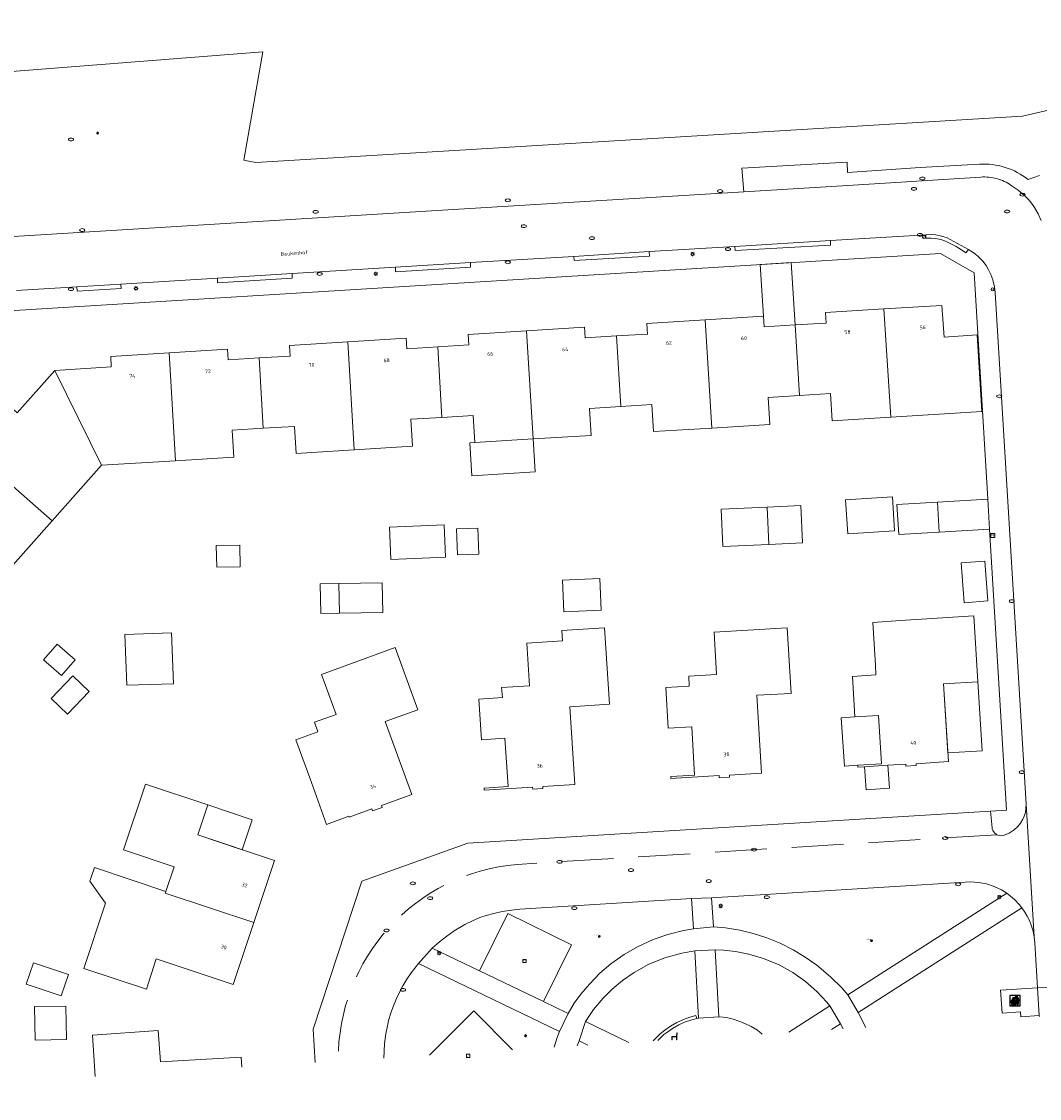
# Model space of a CAD drawing. Header units: metres. Extents: x 162098 to 162858, y 502351 to 503184.
# Tile 26 of 94: x 162493 to 162591, y 502370 to 502474. Entities that reach past the tile are written whole.
import ezdxf
from ezdxf.enums import TextEntityAlignment as Align

# ---------------------------------------------------------------- set-up
doc = ezdxf.new("R2010")
doc.units = ezdxf.units.M
doc.linetypes.add('RI-HWA-SO', pattern=[7.4, 5, -2.4])
for name, color, linetype, lineweight, true_color in [('B-PV-GR-BEPLANTING_CULTUUR_BOSPLANTSOEN-GV', 7, 'Continuous', 13, 0x99cc00), ('B-PV-GR-BEPLANTING_CULTUUR_HEESTERS-GV', 7, 'Continuous', 13, 0x99cc00), ('B-PV-GR-BOOM-S', 7, 'Continuous', 13, 0x4c9900), ('B-PV-RI-HWA_GOOT_MOLGOOT-G', 150, 'RI-HWA-SO', 18, 0x007fff)]:
    doc.layers.add(name, color=color, linetype=linetype, lineweight=lineweight, true_color=true_color)
for name, color, linetype, lineweight in [('B-PV-IE-AFVAL APART PLAATS-S', 7, 'Continuous', 25), ('B-PV-IE-MEUBILAIR-S', 252, 'Continuous', 13), ('B-PV-IE-MEUBILAIR_WEGMEUBILAIR-S', 252, 'Continuous', 13), ('B-PV-IE-TERREINAFSCHEIDING_KUNSTMATIG_MUUR-GV', 252, 'Continuous', 13), ('B-PV-OG-BEBOUWING-GV', 7, 'Continuous', 18), ('B-PV-OG-BEBOUWING-T18', 7, 'Continuous', 18), ('B-PV-OG-BEBOUWING_LUIFEL-GV', 7, 'Continuous', 18), ('B-PV-OG-BEBOUWING_OVERBOUWING-GV', 7, 'Continuous', 18), ('B-PV-OG-TERREIN_BEGROEID-GV', 7, 'Continuous', 13), ('B-PV-OG-TERREIN_ERF-GV', 252, 'Continuous', 13), ('B-PV-OG-TOPOGRAFIE-T18', 7, 'Continuous', 18), ('B-PV-VH-GESLOTENVERHARDING_ASFALT-GV', 252, 'Continuous', 13), ('B-PV-VH-GESLOTENVERHARDING_KUNSTSTOF-GV', 252, 'Continuous', 13), ('B-PV-VH-OPENVERHARDING_BETONSTRAATSTEEN-GV', 252, 'Continuous', 13), ('B-PV-VH-OPENVERHARDING_TEGEL-GV', 252, 'Continuous', 13)]:
    doc.layers.add(name, color=color, linetype=linetype, lineweight=lineweight)
doc.styles.add('NLCS-ISO', font='NLCS-ISO.ttf')
doc.styles.add('NLCS-ISO-M200-T18', font='NLCS-ISO.ttf', dxfattribs={"height": 1.8})

# ---------------------------------------------------------------- blocks, each defined once
blk = doc.blocks.new('SIE-AFVAL APART PLAATS-SO')
h = blk.add_hatch(color=256)
h.dxf.hatch_style = 1
h.paths.add_polyline_path([(-0.09, 0.07), (-1.76, 0.07, 0.819081), (-1.79, -0.09), (-1.4, -2.19, 0.36153), (-1.37, -2.21), (-0.47, -2.21, 0.36153), (-0.44, -2.19), (-0.05, -0.09, 0.819081)])
h.paths.add_polyline_path([(-0.16, -0.1), (-0.2, -0.33), (-0.49, -0.33), (-0.47, -0.1)], flags=16)
h.paths.add_polyline_path([(-0.55, -0.1), (-0.58, -0.33), (-0.87, -0.33), (-0.87, -0.1)], flags=16)
h.paths.add_polyline_path([(-0.22, -0.42), (-0.27, -0.73), (-0.53, -0.73), (-0.5, -0.42)], flags=16)
h.paths.add_polyline_path([(-0.58, -0.42), (-0.61, -0.73), (-0.87, -0.73), (-0.87, -0.42)], flags=16)
h.paths.add_polyline_path([(-0.95, -0.1), (-0.95, -0.33), (-1.27, -0.33), (-1.29, -0.1)], flags=16)
h.paths.add_polyline_path([(-0.95, -0.42), (-0.95, -0.73), (-1.23, -0.73), (-1.26, -0.42)], flags=16)
h.paths.add_polyline_path([(-0.29, -0.83), (-0.34, -1.09), (-0.56, -1.09), (-0.54, -0.83)], flags=16)
h.paths.add_polyline_path([(-0.62, -0.83), (-0.65, -1.09), (-0.87, -1.09), (-0.87, -0.83)], flags=16)
h.paths.add_polyline_path([(-0.95, -0.83), (-0.95, -1.09), (-1.2, -1.09), (-1.22, -0.83)], flags=16)
h.paths.add_polyline_path([(-1.35, -0.33), (-1.64, -0.33), (-1.69, -0.1), (-1.37, -0.1)], flags=16)
h.paths.add_polyline_path([(-1.34, -0.42), (-1.31, -0.73), (-1.57, -0.73), (-1.63, -0.42)], flags=16)
h.paths.add_polyline_path([(-0.36, -1.18), (-0.41, -1.44), (-0.6, -1.44), (-0.57, -1.18)], flags=16)
h.paths.add_polyline_path([(-0.65, -1.18), (-0.68, -1.44), (-0.87, -1.44), (-0.87, -1.18)], flags=16)
h.paths.add_polyline_path([(-1.3, -0.83), (-1.28, -1.09), (-1.5, -1.09), (-1.55, -0.83)], flags=16)
h.paths.add_polyline_path([(-0.95, -1.18), (-0.95, -1.44), (-1.17, -1.44), (-1.19, -1.18)], flags=16)
h.paths.add_polyline_path([(-0.42, -1.53), (-0.47, -1.79), (-0.63, -1.79), (-0.6, -1.53)], flags=16)
h.paths.add_polyline_path([(-1.27, -1.18), (-1.25, -1.44), (-1.44, -1.44), (-1.49, -1.18)], flags=16)
h.paths.add_polyline_path([(-0.69, -1.53), (-0.71, -1.79), (-0.87, -1.79), (-0.87, -1.53)], flags=16)
h.paths.add_polyline_path([(-0.95, -1.53), (-0.95, -1.79), (-1.13, -1.79), (-1.16, -1.53)], flags=16)
h.paths.add_polyline_path([(-1.24, -1.53), (-1.22, -1.79), (-1.37, -1.79), (-1.42, -1.53)], flags=16)
h.paths.add_polyline_path([(-0.49, -1.89), (-0.53, -2.13), (-0.66, -2.13), (-0.64, -1.89)], flags=16)
h.paths.add_polyline_path([(-0.72, -1.89), (-0.74, -2.13), (-0.87, -2.13), (-0.87, -1.89)], flags=16)
h.paths.add_polyline_path([(-0.95, -1.89), (-0.95, -2.13), (-1.1, -2.13), (-1.12, -1.89)], flags=16)
h.paths.add_polyline_path([(-1.21, -1.89), (-1.18, -2.13), (-1.31, -2.13), (-1.35, -1.89)], flags=16)
h.paths.add_polyline_path([(-0.19, 0.78, -0.01173), (-0.3, 0.78, -0.148797), (-0.42, 1.03, -0.136076), (-0.69, 0.87), (-0.78, 0.85, -0.038293), (-1.14, 0.96), (-1.19, 0.81, -0.243822), (-1.56, 0.45, 0.344326), (-1, 0.22, -0.139345), (-0.6, 0.22, 0.618436), (-0.56, 0.27, -0.441494), (-0.47, 0.44, 0.309048)])
h.paths.add_polyline_path([(-0.49, 0.51, 0.351556), (-0.64, 0.31, 0.121061), (-1.02, 0.29, -0.288745), (-1.45, 0.42, 0.203599), (-1.12, 0.79), (-1.09, 0.87, 0.083075), (-0.28, 0.71, -0.242261)], flags=16)
h.paths.add_polyline_path([(-0.4, 0.79, -0.023345), (-0.63, 0.82, 0.07081), (-0.46, 0.9, 0.059965)], flags=16)
h.paths.add_polyline_path([(1.12, 1.48), (-1.07, 1.48, 0.860559), (-1.08, 1.42), (0.29, 1, -0.146703), (0.53, 0.28, 0.421968), (0.56, 0.25), (1.6, 0.31, 0.450293), (1.63, 0.34, 0.122241)])
h.paths.add_polyline_path([(0.26, 1.93, 1), (1.07, 1.93, 1)])
h.paths.add_polyline_path([(1.65, 0.15, 0.429303), (1.62, 0.18), (0.55, 0.23, 0.38429), (0.51, 0.2), (0.16, -2.16, 0.83726), (0.22, -2.18), (0.99, -0.78, -0.688204), (1.05, -0.78), (1.36, -2.14, 0.84934), (1.42, -2.14)])
for p, q in [((-0.09, 0.07), (-1.76, 0.07)), ((-1.4, -2.19), (-1.79, -0.09)), ((-1.37, -0.1), (-1.69, -0.1)), ((-1.64, -0.33), (-1.69, -0.1)), ((-1.64, -0.33), (-1.35, -0.33)), ((-1.63, -0.42), (-1.34, -0.42)), ((-1.57, -0.73), (-1.63, -0.42)), ((-1.57, -0.73), (-1.31, -0.73)), ((-1.55, -0.83), (-1.3, -0.83)), ((-1.5, -1.09), (-1.55, -0.83)), ((-1.5, -1.09), (-1.28, -1.09)), ((-1.49, -1.18), (-1.27, -1.18)), ((-1.44, -1.44), (-1.49, -1.18)), ((-1.44, -1.44), (-1.25, -1.44)), ((-1.42, -1.53), (-1.24, -1.53)), ((-1.37, -1.79), (-1.42, -1.53)), ((-1.37, -1.79), (-1.22, -1.79)), ((-1.37, -2.21), (-0.47, -2.21)), ((-1.31, -2.13), (-1.35, -1.89)), ((-1.35, -1.89), (-1.21, -1.89)), ((-1.31, -2.13), (-1.18, -2.13)), ((-0.95, -0.1), (-1.29, -0.1)), ((-1.27, -0.33), (-0.95, -0.33)), ((-1.26, -0.42), (-0.95, -0.42)), ((-1.23, -0.73), (-0.95, -0.73)), ((-1.22, -0.83), (-0.95, -0.83)), ((-1.2, -1.09), (-0.95, -1.09)), ((-1.19, -1.18), (-0.95, -1.18)), ((-1.17, -1.44), (-0.95, -1.44)), ((-1.16, -1.53), (-0.95, -1.53)), ((-1.13, -1.79), (-0.95, -1.79)), ((-1.12, -1.89), (-0.95, -1.89)), ((-1.1, -2.13), (-0.95, -2.13)), ((-0.95, -0.1), (-0.95, -0.33)), ((-0.95, -0.42), (-0.95, -0.73)), ((-0.95, -0.83), (-0.95, -1.09)), ((-0.95, -1.18), (-0.95, -1.44)), ((-0.95, -1.53), (-0.95, -1.79)), ((-0.95, -1.89), (-0.95, -2.13)), ((-0.87, -0.1), (-0.87, -0.33)), ((-0.55, -0.1), (-0.87, -0.1)), ((-0.87, -0.33), (-0.58, -0.33)), ((-0.87, -0.42), (-0.87, -0.73)), ((-0.87, -0.42), (-0.58, -0.42)), ((-0.87, -0.73), (-0.61, -0.73)), ((-0.87, -0.83), (-0.62, -0.83)), ((-0.87, -0.83), (-0.87, -1.09)), ((-0.87, -1.09), (-0.65, -1.09)), ((-0.87, -1.18), (-0.65, -1.18)), ((-0.87, -1.18), (-0.87, -1.44)), ((-0.87, -1.44), (-0.68, -1.44)), ((-0.87, -1.53), (-0.69, -1.53)), ((-0.87, -1.53), (-0.87, -1.79)), ((-0.87, -1.79), (-0.71, -1.79)), ((-0.87, -1.89), (-0.87, -2.13)), ((-0.87, -1.89), (-0.72, -1.89)), ((-0.87, -2.13), (-0.74, -2.13)), ((-0.66, -2.13), (-0.53, -2.13)), ((-0.64, -1.89), (-0.49, -1.89)), ((-0.63, -1.79), (-0.47, -1.79)), ((-0.6, -1.44), (-0.41, -1.44)), ((-0.6, -1.53), (-0.42, -1.53)), ((-0.57, -1.18), (-0.36, -1.18)), ((-0.56, -1.09), (-0.34, -1.09)), ((-0.54, -0.83), (-0.29, -0.83)), ((-0.53, -0.73), (-0.27, -0.73)), ((-0.53, -2.13), (-0.49, -1.89)), ((-0.5, -0.42), (-0.22, -0.42)), ((-0.49, -0.33), (-0.2, -0.33)), ((-0.16, -0.1), (-0.47, -0.1)), ((-0.47, -1.79), (-0.42, -1.53)), ((-0.44, -2.19), (-0.05, -0.09)), ((-0.41, -1.44), (-0.36, -1.18)), ((-0.34, -1.09), (-0.29, -0.83)), ((-0.27, -0.73), (-0.22, -0.42)), ((-0.2, -0.33), (-0.16, -0.1))]:
    blk.add_line(p, q)
blk.add_lwpolyline([(-2.5, -2.51), (2.5, -2.51), (2.5, 2.49), (-2.5, 2.49)], close=True)
for points in [[(-0.78, 0.85, -0.038293), (-1.14, 0.96), (-1.19, 0.81, -0.243822), (-1.56, 0.45, 0.344326), (-1, 0.22, -0.139345), (-0.6, 0.22, 0.618436), (-0.56, 0.27, -0.441494), (-0.47, 0.44, 0.309048), (-0.19, 0.78, -0.01173), (-0.3, 0.78, -0.01173)], [(-0.78, 0.85), (-0.69, 0.87, 0.136076), (-0.42, 1.03, 0.156405), (-0.29, 0.77)], [(-0.78, 0.85), (-0.69, 0.87, 0.136076), (-0.42, 1.03, 0.148797), (-0.3, 0.78, 0.148797)], [(-0.63, 0.82, 0.07081), (-0.46, 0.9, 0.059965), (-0.4, 0.79, 0.059965)], [(-0.4, 0.79, -0.023345), (-0.63, 0.82)]]:
    blk.add_lwpolyline(points, format="xyb")
for points in [[(-1.09, 0.87), (-1.12, 0.79, -0.203599), (-1.45, 0.42, 0.288745), (-1.02, 0.29, -0.121061), (-0.64, 0.31, -0.351556), (-0.49, 0.51, 0.242261), (-0.28, 0.71, -0.083075)], [(-1.07, 1.48), (1.12, 1.48, -0.122241), (1.63, 0.34, -0.450293), (1.6, 0.31), (0.56, 0.25, -0.421968), (0.53, 0.28, 0.146703), (0.29, 1), (-1.08, 1.42, -0.860559)], [(0.55, 0.23), (1.62, 0.18, -0.429303), (1.65, 0.15), (1.42, -2.14, -0.84934), (1.36, -2.14), (1.05, -0.78, 0.688204), (0.99, -0.78), (0.22, -2.18, -0.83726), (0.16, -2.16), (0.51, 0.2, -0.38429)]]:
    blk.add_lwpolyline(points, format="xyb", close=True)
for points in [[(-1.35, -0.33), (-1.37, -0.1)], [(-1.31, -0.73), (-1.34, -0.42)], [(-1.28, -1.09), (-1.3, -0.83)], [(-1.27, -0.33), (-1.29, -0.1)], [(-1.25, -1.44), (-1.27, -1.18)], [(-1.23, -0.73), (-1.26, -0.42)], [(-1.22, -1.79), (-1.24, -1.53)], [(-1.2, -1.09), (-1.22, -0.83)], [(-1.18, -2.13), (-1.21, -1.89)], [(-1.17, -1.44), (-1.19, -1.18)], [(-1.18, -2.22), (-1.18, -2.21)], [(-1.13, -1.79), (-1.16, -1.53)], [(-1.1, -2.13), (-1.12, -1.89)], [(-0.74, -2.13), (-0.72, -1.89)], [(-0.71, -1.79), (-0.69, -1.53)], [(-0.68, -1.44), (-0.65, -1.18)], [(-0.66, -2.13), (-0.64, -1.89)], [(-0.65, -1.09), (-0.62, -0.83)], [(-0.63, -1.79), (-0.6, -1.53)], [(-0.61, -0.73), (-0.58, -0.42)], [(-0.6, -1.44), (-0.57, -1.18)], [(-0.58, -0.33), (-0.55, -0.1)], [(-0.56, -1.09), (-0.54, -0.83)], [(-0.53, -0.73), (-0.5, -0.42)], [(-0.49, -0.33), (-0.47, -0.1)]]:
    blk.add_lwpolyline(points)
blk.add_circle((0.66, 1.93), 0.401)
for centre, radius, start, end in [((-1.76, -0.01), 0.0869, 90, 247.281), ((-0.09, -0.01), 0.0869, 292.719, 90), ((-1.37, -2.18), 0.0318, 190.4943, 270), ((-0.47, -2.18), 0.0318, 270, 349.5057)]:
    blk.add_arc(centre, radius, start, end)
blk = doc.blocks.new('SIE-MEUBILAIR_KAST_TELECOM-SO')
for points in [[(-1, 1), (1, 1), (1, 0.84), (-1, 0.84)], [(-1, 0.76), (1, 0.76), (1, -1), (-1, -1)]]:
    blk.add_lwpolyline(points, close=True)
at = {"style": 'NLCS-ISO'}
blk.add_text('tele', height=0.75, dxfattribs=at).set_placement((0, 0), align=Align.MIDDLE_CENTER)
blk = doc.blocks.new('SIE-MEUBILAIR_PAAL_AFSLUITPAAL-SO')
blk.add_circle((0, 0), 0.75)
at = {"style": 'NLCS-ISO'}
blk.add_text('af', height=0.75, dxfattribs=at).set_placement((0, 0.05), align=Align.MIDDLE_CENTER)
blk = doc.blocks.new('SIE-MEUBILAIR_PAAL_LICHTMAST-SO')
for points in [[(-0.62, 0), (-1, 0)], [(-0.71, 0.71), (-0.44, 0.44)], [(0, 1), (0, 0.62)], [(0.44, 0.44), (0.71, 0.71)], [(1, 0), (0.62, 0)], [(-0.71, -0.71), (-0.44, -0.44)], [(0, -0.62), (0, -1)], [(0.44, -0.44), (0.71, -0.71)]]:
    blk.add_lwpolyline(points)
blk.add_circle((0, 0), 0.5)
blk = doc.blocks.new('SIE-MEUBILAIR_PUT_KOLK-SO')
blk.add_ellipse((0, 0), major_axis=(1.25, 0), ratio=0.54)
blk = doc.blocks.new('SIE-MEUBILAIR_PUT_RIOOLPUT-SO')
blk.add_ellipse((0, 0), major_axis=(1.25, 0), ratio=0.54)
blk = doc.blocks.new('SIE-MEUBILAIR_PUT_BRANDKRAAN-SO')
blk.add_ellipse((0, 0), major_axis=(1.25, 0), ratio=0.54)
blk = doc.blocks.new('SIE-WEG_SPEELTOESTEL-SO')
at = {"flags": 128}
blk.add_lwpolyline([(-0.75, -0.75), (0.75, -0.75), (0.75, 0.75), (-0.75, 0.75)], close=True, dxfattribs=at)
at = {"style": 'NLCS-ISO'}
blk.add_text('SPT', height=0.45, dxfattribs=at).set_placement((0, 0), align=Align.MIDDLE_CENTER)
blk = doc.blocks.new('SIE-WEG_ZITBANK-SO')
at = {"color": 0, "linetype": 'ByBlock', "lineweight": 18}
blk.add_lwpolyline([(-0.91, -1.63), (-0.91, -0.2), (1.09, -0.2), (1.09, -1.63), (1.29, -1.63), (1.29, -0.21), (1.54, 1.78), (1.33, 1.78), (1.11, 0), (-1.11, 0), (-1.11, -1.63)], close=True, dxfattribs=at)
blk = doc.blocks.new('SGR-BOOM_GBKN-SO')
for centre, start, end in [((-0.25, -0.1), 67.1244, 157.1244), ((-0.1, 0.25), 157.1244, 247.1244), ((-0.1, 0.25), 337.1244, 157.1244), ((0.25, 0.1), 247.1244, 337.1244), ((-0.25, -0.1), 157.1244, 337.1244), ((0.1, -0.25), 157.1244, 337.1244), ((0.1, -0.25), 337.1244, 67.1244)]:
    blk.add_arc(centre, 0.188, start, end)
at = {"extrusion": (0, 0, -1)}
blk.add_arc((-0.25, 0.1), 0.188, 22.8756, 202.8756, dxfattribs=at)
at = {"style": 'NLCS-ISO'}
blk.add_attdef('SOORT', text='', height=0.35, dxfattribs=at).set_placement((0, 0.75), align=Align.MIDDLE_RIGHT)

msp = doc.modelspace()

# ---------------------------------------------------------------- linework, layer by layer
at = {"layer": 'B-PV-GR-BEPLANTING_CULTUUR_BOSPLANTSOEN-GV'}
msp.add_lwpolyline([(162470.856, 502467.387), (162515.955, 502470.936), (162514.101, 502460.485), (162515.276, 502460.284), (162589.1, 502464.739), (162624.008, 502472.847), (162643.464, 502477.745)], dxfattribs=at)
at = {"layer": 'B-PV-GR-BEPLANTING_CULTUUR_HEESTERS-GV'}
for points in [[(162566.585, 502376.501), (162570.553, 502379.043), (162570.264, 502379.399), (162569.297, 502380.434), (162568.207, 502381.396), (162566.985, 502382.252), (162565.662, 502382.991), (162564.15, 502383.614), (162562.75, 502384.037), (162561.449, 502384.29), (162560.293, 502384.407), (162559.503, 502384.434)], [(162559.503, 502384.434), (162559.859, 502377.998), (162560.259, 502377.959), (162560.706, 502377.882), (162561.24, 502377.762), (162561.778, 502377.591), (162562.367, 502377.355), (162562.959, 502377.065), (162563.563, 502376.694), (162564.026, 502376.339)], [(162553.536, 502375.672), (162553.816, 502375.981), (162554.2, 502376.344), (162554.647, 502376.71), (162555.19, 502377.088), (162555.82, 502377.451), (162556.462, 502377.749), (162557.066, 502377.967), (162557.651, 502378.126), (162557.733, 502377.833), (162557.904, 502377.864), (162557.537, 502384.342), (162556.286, 502384.132), (162554.641, 502383.678), (162553.107, 502383.065), (162551.684, 502382.263), (162550.584, 502381.502), (162549.572, 502380.646), (162548.716, 502379.801), (162547.777, 502378.702), (162547.026, 502377.55), (162551.191, 502375.523)], [(162571.565, 502377.31), (162570.697, 502376.763)], [(162571.826, 502376.834), (162571.565, 502377.31)], [(162547.223, 502375.271), (162546.396, 502375.667), (162546.204, 502375.206)]]:
    msp.add_lwpolyline(points, dxfattribs=at)
at = {"layer": 'B-PV-IE-TERREINAFSCHEIDING_KUNSTMATIG_MUUR-GV'}
for points in [[(162557.733, 502377.833), (162557.651, 502378.126), (162557.066, 502377.967), (162556.462, 502377.749), (162555.82, 502377.451), (162555.19, 502377.088), (162554.647, 502376.71), (162554.2, 502376.344), (162553.816, 502375.981), (162553.536, 502375.672)], [(162555.388, 502376.87), (162555.985, 502377.208)], [(162555.985, 502377.208), (162556.546, 502377.466), (162557.253, 502377.713), (162557.733, 502377.833)], [(162553.971, 502375.7), (162554.571, 502376.278), (162554.937, 502376.562)], [(162554.937, 502376.562), (162555.388, 502376.87)]]:
    msp.add_lwpolyline(points, dxfattribs=at)
at = {"layer": 'B-PV-OG-BEBOUWING-GV'}
for points in [[(162576.423, 502435.752), (162575.731, 502446.172), (162570.121, 502445.832), (162570.182, 502444.814), (162567.19, 502444.632), (162567.61, 502437.828), (162570.606, 502438.011), (162570.765, 502435.407)], [(162576.423, 502435.752), (162585.176, 502436.286), (162584.717, 502443.663), (162581.546, 502443.467), (162581.334, 502446.511), (162575.731, 502446.172)], [(162558.53, 502445.122), (162552.92, 502444.776), (162552.983, 502443.757), (162549.988, 502443.572), (162550.403, 502436.78), (162553.397, 502436.962), (162553.557, 502434.357), (162559.167, 502434.699)], [(162567.61, 502437.828), (162567.19, 502444.632), (162564.212, 502444.451), (162564.149, 502445.469), (162558.53, 502445.122), (162559.167, 502434.699), (162564.776, 502435.041), (162564.617, 502437.647)], [(162541.322, 502444.062), (162535.712, 502443.717), (162535.776, 502442.7), (162532.78, 502442.512), (162533.194, 502435.73), (162536.19, 502435.913), (162536.348, 502433.308), (162541.959, 502433.65)], [(162550.403, 502436.78), (162549.988, 502443.572), (162546.996, 502443.387), (162546.932, 502444.406), (162541.322, 502444.062), (162541.959, 502433.65), (162547.568, 502433.992), (162547.409, 502436.597)], [(162524.75, 502432.6), (162524.12, 502442.998), (162518.51, 502442.653), (162518.573, 502441.636), (162515.578, 502441.451), (162515.988, 502434.681), (162518.981, 502434.864), (162519.141, 502432.257)], [(162533.194, 502435.73), (162532.78, 502442.512), (162529.799, 502442.326), (162529.736, 502443.343), (162524.12, 502442.998), (162524.75, 502432.6), (162530.359, 502432.943), (162530.201, 502435.548)], [(162506.928, 502441.94), (162501.318, 502441.594), (162501.345, 502440.581), (162495.905, 502440.233), (162500.394, 502431.114), (162507.543, 502431.55)], [(162515.578, 502441.451), (162512.592, 502441.267), (162512.529, 502442.286), (162506.928, 502441.94), (162507.543, 502431.55), (162513.152, 502431.892), (162512.992, 502434.498), (162515.988, 502434.681)], [(162495.905, 502440.233), (162492.293, 502436.156), (162491.538, 502436.826), (162487.815, 502432.621), (162495.647, 502425.755), (162500.394, 502431.114)], [(162487.815, 502432.621), (162484.089, 502428.413), (162484.852, 502427.735), (162482.866, 502425.489), (162487.941, 502420.991), (162489.929, 502423.235), (162491.883, 502421.505), (162495.647, 502425.755)], [(162576.781, 502424.793), (162576.576, 502428.07), (162572.063, 502427.789), (162572.267, 502424.512)], [(162567.753, 502427.24), (162564.504, 502427.092), (162564.668, 502423.498), (162567.917, 502423.646)], [(162585.75, 502427.853), (162580.897, 502427.559), (162581.072, 502424.678), (162585.925, 502424.973)], [(162534.582, 502424.996), (162534.673, 502422.479), (162536.732, 502422.553), (162536.64, 502425.07)], [(162511.498, 502421.301), (162513.766, 502421.345), (162513.725, 502423.421), (162511.458, 502423.376)], [(162583.484, 502417.881), (162585.744, 502418.049), (162585.458, 502421.889), (162583.199, 502421.721)], [(162523.258, 502419.716), (162523.312, 502416.868), (162527.484, 502416.946), (162527.43, 502419.794)], [(162544.937, 502416.998), (162548.516, 502417.154), (162548.382, 502420.216), (162544.803, 502420.059)], [(162577.356, 502416.153), (162574.672, 502415.983), (162574.926, 502411.893), (162574.986, 502410.925), (162572.72, 502410.784), (162572.964, 502406.881), (162575.23, 502407.023), (162575.519, 502402.373), (162573.223, 502402.229), (162573.236, 502402.03), (162573.881, 502402.072), (162576.142, 502402.219), (162577.864, 502402.331), (162577.875, 502402.131), (162578.848, 502402.185), (162578.844, 502402.374), (162581.954, 502402.574), (162581.484, 502410.052), (162584.804, 502410.257), (162584.412, 502416.599)], [(162536.739, 502408.588), (162536.989, 502404.677), (162539.255, 502404.821), (162539.551, 502400.17), (162537.255, 502400.025), (162537.268, 502399.825), (162541.916, 502400.119), (162541.929, 502399.919), (162542.896, 502399.981), (162542.899, 502400.173), (162545.988, 502400.38), (162545.511, 502407.864), (162549.323, 502408.108), (162548.855, 502415.473), (162544.742, 502415.211), (162544.809, 502414.212), (162541.352, 502413.979), (162541.628, 502409.883), (162538.94, 502409.702), (162539.005, 502408.733)], [(162566.435, 502415.467), (162559.397, 502415.053), (162559.638, 502410.96), (162556.953, 502410.802), (162557.01, 502409.833), (162554.734, 502409.7), (162554.964, 502405.795), (162557.239, 502405.93), (162557.513, 502401.278), (162555.217, 502401.142), (162555.23, 502400.944), (162559.888, 502401.223), (162559.899, 502401.022), (162560.878, 502401.076), (162560.871, 502401.264), (162563.973, 502401.458), (162563.505, 502408.957), (162566.823, 502409.146)], [(162494.834, 502412.385), (162496.564, 502410.879), (162497.874, 502412.384), (162496.144, 502413.89)], [(162524.246, 502397.211), (162526.445, 502398.01), (162526.51, 502397.821), (162527.437, 502398.141), (162527.372, 502398.331), (162530.301, 502399.408), (162527.736, 502406.435), (162530.867, 502407.571), (162528.696, 502413.549), (162521.59, 502410.969), (162522.989, 502407.117), (162520.921, 502406.365), (162521.253, 502405.454), (162519.119, 502404.679), (162520.454, 502401.004), (162522.081, 502396.526), (162524.21, 502397.304)], [(162495.561, 502408.653), (162497.134, 502407.145), (162499.215, 502409.315), (162497.642, 502410.823)], [(162573.881, 502402.072), (162574.025, 502399.859), (162576.286, 502400.006), (162576.142, 502402.219)], [(162515.076, 502387.072), (162517.067, 502393.034), (162509.676, 502395.522), (162510.652, 502398.409), (162504.628, 502400.409), (162502.513, 502394.076), (162507.388, 502392.447), (162506.597, 502390.077), (162506.538, 502389.901)], [(162499.719, 502392.373), (162499.276, 502391.045), (162500.803, 502388.955), (162498.696, 502382.647), (162504.728, 502380.664), (162505.682, 502383.566), (162513.081, 502381.096), (162515.076, 502387.072), (162506.538, 502389.901), (162506.597, 502390.077)], [(162493.156, 502381.135), (162496.535, 502380.005), (162497.226, 502382.072), (162493.847, 502383.202)], [(162493.965, 502378.973), (162494.029, 502375.757), (162497.027, 502375.816), (162496.963, 502379.032)]]:
    msp.add_lwpolyline(points, close=True, dxfattribs=at)
for points in [[(162513.869, 502374.123), (162506.083, 502373.659), (162505.872, 502376.679), (162499.538, 502376.237), (162499.781, 502372.255)], [(162513.927, 502373.155), (162513.869, 502374.123)]]:
    msp.add_lwpolyline(points, dxfattribs=at)
at = {"layer": 'B-PV-OG-BEBOUWING_LUIFEL-GV'}
for points in [[(162564.212, 502444.451), (162567.19, 502444.632), (162566.825, 502450.632), (162563.846, 502450.451), (162564.149, 502445.469)], [(162536.348, 502433.308), (162535.883, 502433.28), (162536.077, 502430.099), (162542.153, 502430.469), (162541.959, 502433.65)], [(162564.668, 502423.498), (162564.504, 502427.092), (162560.076, 502426.89), (162560.24, 502423.296)], [(162581.072, 502424.678), (162580.897, 502427.559), (162576.995, 502427.322), (162577.17, 502424.442)], [(162523.312, 502416.868), (162523.258, 502419.716), (162521.468, 502419.682), (162521.522, 502416.834)], [(162581.902, 502403.405), (162585.214, 502403.609), (162584.804, 502410.257), (162581.484, 502410.052)], [(162571.647, 502406.798), (162571.938, 502402.148), (162573.223, 502402.229), (162575.519, 502402.373), (162575.23, 502407.023), (162572.964, 502406.881)], [(162509.676, 502395.522), (162513.956, 502394.081), (162514.928, 502396.97), (162510.652, 502398.409)]]:
    msp.add_lwpolyline(points, close=True, dxfattribs=at)
at = {"layer": 'B-PV-OG-BEBOUWING_OVERBOUWING-GV'}
for points in [[(162533.536, 502422.265), (162533.405, 502425.365), (162528.152, 502425.143), (162528.283, 502422.043)], [(162507.329, 502410.074), (162507.161, 502414.984), (162502.665, 502414.831), (162502.833, 502409.92)]]:
    msp.add_lwpolyline(points, close=True, dxfattribs=at)
at = {"layer": 'B-PV-OG-TERREIN_BEGROEID-GV'}
for points in [[(162643.464, 502477.745), (162624.008, 502472.847), (162589.1, 502464.739), (162515.276, 502460.284), (162514.101, 502460.485), (162515.955, 502470.936), (162470.856, 502467.387)], [(162489.801, 502453.011), (162533.247, 502455.685), (162562.247, 502457.447), (162562.081, 502459.723), (162572.197, 502460.32), (162572.241, 502459.32), (162579.229, 502459.789), (162584.946, 502460.117), (162585.254, 502460.128), (162585.565, 502460.126), (162585.878, 502460.109), (162586.191, 502460.078), (162586.503, 502460.032), (162586.814, 502459.972), (162587.123, 502459.897), (162587.428, 502459.808), (162587.729, 502459.705), (162588.024, 502459.588), (162588.313, 502459.458), (162588.594, 502459.315), (162588.868, 502459.161), (162589.133, 502458.994), (162589.389, 502458.817), (162589.634, 502458.63), (162590.737, 502459.009)], [(162590.717, 502378.035), (162590.711, 502378.126), (162588.933, 502377.998), (162588.904, 502378.46), (162587.123, 502378.348), (162586.978, 502380.568), (162590.549, 502380.79), (162590.287, 502385.114), (162590.223, 502385.708), (162590.115, 502386.248), (162589.931, 502386.837), (162589.762, 502387.26), (162589.547, 502387.698), (162589.321, 502388.087), (162589.022, 502388.505), (162573.282, 502378.419), (162574.002, 502376.973)], [(162543.99, 502375.065), (162544.284, 502376.007), (162544.513, 502376.569), (162530.935, 502383.134), (162530.233, 502382.233), (162529.821, 502381.615), (162529.428, 502380.978), (162529.074, 502380.319), (162528.801, 502379.75), (162528.511, 502379.053), (162528.27, 502378.367), (162528.049, 502377.608), (162527.939, 502377.139), (162527.79, 502376.371), (162527.666, 502375.434), (162527.613, 502374.697), (162527.601, 502374.024)], [(162531.984, 502374.302), (162536.246, 502378.56), (162539.991, 502374.811)]]:
    msp.add_lwpolyline(points, dxfattribs=at)
for points in [[(162572.266, 502380.098), (162587.575, 502389.891), (162587.063, 502390.213), (162586.372, 502390.549), (162585.629, 502390.797), (162584.859, 502390.944), (162584.092, 502390.985), (162559.133, 502389.439), (162559.344, 502386.653), (162560.493, 502386.551), (162561.872, 502386.329), (162563.15, 502386.023), (162564.461, 502385.601), (162565.762, 502385.072), (162567.018, 502384.449), (162568.085, 502383.815), (162569.285, 502382.98), (162570.619, 502381.861), (162571.686, 502380.772)], [(162536.815, 502382.408), (162539.54, 502387.933), (162545.658, 502384.915), (162542.967, 502379.46), (162545.334, 502378.326), (162545.932, 502379.315), (162546.549, 502380.16), (162547.394, 502381.143), (162548.405, 502382.189), (162549.45, 502383.087), (162550.75, 502383.995), (162552.029, 502384.735), (162553.54, 502385.432), (162554.952, 502385.928), (162556.453, 502386.298), (162557.41, 502386.462), (162557.206, 502389.374), (162540.7, 502388.358), (162539.894, 502388.272), (162538.979, 502388.127), (162538.18, 502387.949), (162537.443, 502387.754), (162536.847, 502387.56), (162536.122, 502387.249), (162535.39, 502386.885), (162534.375, 502386.285), (162533.648, 502385.776), (162532.958, 502385.23), (162532.257, 502384.593)]]:
    msp.add_lwpolyline(points, close=True, dxfattribs=at)
at = {"layer": 'B-PV-OG-TERREIN_ERF-GV'}
for points in [[(162520.967, 502373.602), (162520.79, 502376.799), (162525.489, 502391.043), (162535.69, 502394.728), (162586.018, 502397.792), (162587.568, 502397.886), (162585.925, 502424.973), (162581.072, 502424.678), (162580.897, 502427.559), (162585.75, 502427.853), (162584.428, 502449.637), (162581.211, 502451.518), (162491.515, 502445.994), (162463.619, 502414.362), (162463.649, 502413.874), (162466.351, 502370.131)], [(162492.293, 502436.156), (162495.905, 502440.233), (162501.345, 502440.581), (162501.318, 502441.594), (162506.928, 502441.94), (162512.529, 502442.286), (162512.592, 502441.267), (162515.578, 502441.451), (162518.573, 502441.636), (162518.51, 502442.653), (162524.12, 502442.998), (162529.736, 502443.343), (162529.799, 502442.326), (162532.78, 502442.512), (162535.776, 502442.7), (162535.712, 502443.717), (162541.322, 502444.062), (162546.932, 502444.406), (162546.996, 502443.387), (162549.988, 502443.572), (162552.983, 502443.757), (162552.92, 502444.776), (162558.53, 502445.122), (162564.149, 502445.469), (162564.212, 502444.451), (162567.19, 502444.632), (162570.182, 502444.814), (162570.121, 502445.832), (162575.731, 502446.172), (162581.334, 502446.511), (162581.546, 502443.467), (162584.717, 502443.663), (162585.176, 502436.286), (162576.423, 502435.752), (162570.765, 502435.407), (162570.606, 502438.011), (162567.61, 502437.828), (162564.617, 502437.647), (162564.776, 502435.041), (162559.167, 502434.699), (162553.557, 502434.357), (162553.397, 502436.962), (162550.403, 502436.78), (162547.409, 502436.597), (162547.568, 502433.992), (162541.959, 502433.65), (162536.348, 502433.308), (162536.19, 502435.913), (162533.194, 502435.73), (162530.201, 502435.548), (162530.359, 502432.943), (162524.75, 502432.6), (162519.141, 502432.257), (162518.981, 502434.864), (162515.988, 502434.681), (162512.992, 502434.498), (162513.152, 502431.892), (162507.543, 502431.55), (162500.394, 502431.114), (162495.647, 502425.755), (162491.883, 502421.505)], [(162499.781, 502372.255), (162499.538, 502376.237), (162505.872, 502376.679), (162506.083, 502373.659), (162513.869, 502374.123), (162513.927, 502373.155)]]:
    msp.add_lwpolyline(points, dxfattribs=at)
for points in [[(162576.781, 502424.793), (162572.267, 502424.512), (162572.063, 502427.789), (162576.576, 502428.07)], [(162567.753, 502427.24), (162567.917, 502423.646), (162564.668, 502423.498), (162564.504, 502427.092)], [(162534.582, 502424.996), (162536.64, 502425.07), (162536.732, 502422.553), (162534.673, 502422.479)], [(162511.498, 502421.301), (162511.458, 502423.376), (162513.725, 502423.421), (162513.766, 502421.345)], [(162583.484, 502417.881), (162583.199, 502421.721), (162585.458, 502421.889), (162585.744, 502418.049)], [(162523.258, 502419.716), (162527.43, 502419.794), (162527.484, 502416.946), (162523.312, 502416.868)], [(162544.937, 502416.998), (162544.803, 502420.059), (162548.382, 502420.216), (162548.516, 502417.154)], [(162573.881, 502402.072), (162573.236, 502402.03), (162573.223, 502402.229), (162575.519, 502402.373), (162575.23, 502407.023), (162572.964, 502406.881), (162572.72, 502410.784), (162574.986, 502410.925), (162574.926, 502411.893), (162574.672, 502415.983), (162577.356, 502416.153), (162584.412, 502416.599), (162584.804, 502410.257), (162581.484, 502410.052), (162581.954, 502402.574), (162578.844, 502402.374), (162578.848, 502402.185), (162577.875, 502402.131), (162577.864, 502402.331), (162576.142, 502402.219), (162576.286, 502400.006), (162574.025, 502399.859)], [(162536.739, 502408.588), (162539.005, 502408.733), (162538.94, 502409.702), (162541.628, 502409.883), (162541.352, 502413.979), (162544.809, 502414.212), (162544.742, 502415.211), (162548.855, 502415.473), (162549.323, 502408.108), (162545.511, 502407.864), (162545.988, 502400.38), (162542.899, 502400.173), (162542.896, 502399.981), (162541.929, 502399.919), (162541.916, 502400.119), (162537.268, 502399.825), (162537.255, 502400.025), (162539.551, 502400.17), (162539.255, 502404.821), (162536.989, 502404.677)], [(162566.435, 502415.467), (162566.823, 502409.146), (162563.505, 502408.957), (162563.973, 502401.458), (162560.871, 502401.264), (162560.878, 502401.076), (162559.899, 502401.022), (162559.888, 502401.223), (162555.23, 502400.944), (162555.217, 502401.142), (162557.513, 502401.278), (162557.239, 502405.93), (162554.964, 502405.795), (162554.734, 502409.7), (162557.01, 502409.833), (162556.953, 502410.802), (162559.638, 502410.96), (162559.397, 502415.053)], [(162494.834, 502412.385), (162496.144, 502413.89), (162497.874, 502412.384), (162496.564, 502410.879)], [(162524.246, 502397.211), (162524.21, 502397.304), (162522.081, 502396.526), (162520.454, 502401.004), (162519.119, 502404.679), (162521.253, 502405.454), (162520.921, 502406.365), (162522.989, 502407.117), (162521.59, 502410.969), (162528.696, 502413.549), (162530.867, 502407.571), (162527.736, 502406.435), (162530.301, 502399.408), (162527.372, 502398.331), (162527.437, 502398.141), (162526.51, 502397.821), (162526.445, 502398.01)], [(162495.561, 502408.653), (162497.642, 502410.823), (162499.215, 502409.315), (162497.134, 502407.145)], [(162499.719, 502392.373), (162506.597, 502390.077), (162507.388, 502392.447), (162502.513, 502394.076), (162504.628, 502400.409), (162510.652, 502398.409), (162509.676, 502395.522), (162517.067, 502393.034), (162515.076, 502387.072), (162513.081, 502381.096), (162505.682, 502383.566), (162504.728, 502380.664), (162498.696, 502382.647), (162500.803, 502388.955), (162499.276, 502391.045)], [(162493.156, 502381.135), (162493.847, 502383.202), (162497.226, 502382.072), (162496.535, 502380.005)], [(162493.965, 502378.973), (162496.963, 502379.032), (162497.027, 502375.816), (162494.029, 502375.757)]]:
    msp.add_lwpolyline(points, close=True, dxfattribs=at)
at = {"layer": 'B-PV-RI-HWA_GOOT_MOLGOOT-G'}
msp.add_lwpolyline([(162586.632, 502395.527), (162540.435, 502392.674)], dxfattribs=at)
msp.add_lwpolyline([(162523.208, 502373.744, -0.393127), (162540.435, 502392.674)], format="xyb", dxfattribs=at)
at = {"layer": 'B-PV-VH-GESLOTENVERHARDING_ASFALT-GV'}
for points in [[(162559.344, 502386.653), (162557.41, 502386.462)], [(162572.266, 502380.098), (162571.686, 502380.772), (162570.619, 502381.861), (162569.285, 502382.98), (162568.085, 502383.815), (162567.018, 502384.449), (162565.762, 502385.072), (162564.461, 502385.601), (162563.15, 502386.023), (162561.872, 502386.329), (162560.493, 502386.551), (162559.344, 502386.653)], [(162557.41, 502386.462), (162556.453, 502386.298), (162554.952, 502385.928), (162553.54, 502385.432), (162552.029, 502384.735), (162550.75, 502383.995), (162549.45, 502383.087), (162548.405, 502382.189), (162547.394, 502381.143), (162546.549, 502380.16), (162545.932, 502379.315), (162545.334, 502378.326)], [(162557.537, 502384.342), (162559.503, 502384.434)], [(162559.503, 502384.434), (162560.293, 502384.407)], [(162560.293, 502384.407), (162561.449, 502384.29)], [(162553.107, 502383.065), (162554.641, 502383.678)], [(162554.641, 502383.678), (162556.286, 502384.132)], [(162556.286, 502384.132), (162557.537, 502384.342)], [(162561.449, 502384.29), (162562.75, 502384.037)], [(162562.75, 502384.037), (162564.15, 502383.614), (162565.662, 502382.991)], [(162547.777, 502378.702), (162548.716, 502379.801), (162549.572, 502380.646), (162550.584, 502381.502), (162551.684, 502382.263), (162553.107, 502383.065)], [(162565.662, 502382.991), (162566.985, 502382.252)], [(162566.985, 502382.252), (162568.207, 502381.396)], [(162568.207, 502381.396), (162569.297, 502380.434), (162570.264, 502379.399)], [(162570.264, 502379.399), (162570.553, 502379.043)], [(162573.282, 502378.419), (162572.266, 502380.098)], [(162545.334, 502378.326), (162544.513, 502376.569)], [(162547.026, 502377.55), (162547.777, 502378.702)], [(162570.553, 502379.043), (162571.565, 502377.31)], [(162574.002, 502376.973), (162573.282, 502378.419)], [(162546.396, 502375.667), (162547.026, 502377.55)], [(162571.565, 502377.31), (162571.826, 502376.834)], [(162544.513, 502376.569), (162544.284, 502376.007), (162543.99, 502375.065)], [(162546.204, 502375.206), (162546.396, 502375.667)]]:
    msp.add_lwpolyline(points, dxfattribs=at)
at = {"layer": 'B-PV-VH-GESLOTENVERHARDING_KUNSTSTOF-GV'}
msp.add_lwpolyline([(162545.658, 502384.915), (162539.54, 502387.933), (162536.815, 502382.408), (162542.967, 502379.46)], close=True, dxfattribs=at)
msp.add_lwpolyline([(162539.991, 502374.811), (162536.246, 502378.56), (162531.984, 502374.302)], dxfattribs=at)
at = {"layer": 'B-PV-VH-OPENVERHARDING_BETONSTRAATSTEEN-GV'}
for points in [[(162590.896, 502454.691), (162590.611, 502455.328), (162590.264, 502455.928), (162589.971, 502456.346), (162589.663, 502456.719), (162589.324, 502457.078), (162588.688, 502457.619), (162587.994, 502458.066), (162587.838, 502458.173), (162587.675, 502458.274), (162587.508, 502458.368), (162587.336, 502458.455), (162587.159, 502458.535), (162586.979, 502458.607), (162586.795, 502458.671), (162586.608, 502458.727), (162586.419, 502458.774), (162586.228, 502458.813), (162586.036, 502458.844), (162585.844, 502458.865), (162585.651, 502458.878), (162585.459, 502458.883), (162585.268, 502458.879), (162585.079, 502458.867), (162572.281, 502458.072), (162562.247, 502457.447), (162533.247, 502455.685), (162489.801, 502453.011)], [(162492.215, 502447.934), (162498.034, 502448.311), (162502.282, 502448.569), (162511.565, 502449.145), (162518.78, 502449.581), (162528.704, 502450.185), (162535.932, 502450.643), (162545.904, 502451.228), (162553.152, 502451.69), (162561.402, 502452.196), (162570.594, 502452.77), (162579.791, 502453.324), (162580.29, 502453.347), (162580.757, 502453.306), (162581.294, 502453.191), (162581.784, 502453.039), (162582.848, 502452.485), (162583.878, 502451.898), (162584.19, 502451.712), (162584.534, 502451.467), (162584.9, 502451.144), (162585.261, 502450.768), (162585.584, 502450.35), (162585.833, 502449.929), (162586.048, 502449.5), (162586.242, 502448.968), (162586.392, 502448.31), (162586.448, 502447.753), (162589.442, 502398.463), (162590.223, 502385.708), (162590.287, 502385.114), (162590.549, 502380.79), (162590.55, 502380.772), (162595.726, 502381.005)], [(162579.791, 502453.324), (162579.78, 502452.974)], [(162579.78, 502452.974), (162580.306, 502452.998), (162580.727, 502452.961), (162581.222, 502452.855), (162581.682, 502452.712), (162582.693, 502452.186)], [(162583.878, 502451.898), (162582.848, 502452.485), (162581.784, 502453.039), (162581.294, 502453.191), (162580.757, 502453.306), (162580.29, 502453.347), (162579.791, 502453.324)], [(162582.693, 502452.186), (162583.226, 502451.859), (162583.652, 502451.566)], [(162583.652, 502451.566), (162583.878, 502451.898)], [(162553.152, 502451.69), (162545.904, 502451.228)], [(162545.904, 502451.228), (162545.932, 502450.822), (162553.179, 502451.257), (162553.152, 502451.69)], [(162535.932, 502450.643), (162528.704, 502450.185)], [(162528.704, 502450.185), (162528.715, 502449.754), (162535.928, 502450.201), (162535.932, 502450.643)], [(162518.78, 502449.581), (162511.565, 502449.145)], [(162511.565, 502449.145), (162511.592, 502448.691), (162518.772, 502449.147), (162518.78, 502449.581)], [(162502.282, 502448.569), (162498.034, 502448.311)], [(162498.034, 502448.311), (162498.051, 502447.874), (162502.307, 502448.136), (162502.282, 502448.569)], [(162527.601, 502374.024), (162527.613, 502374.697), (162527.666, 502375.434), (162527.79, 502376.371), (162527.939, 502377.139), (162528.049, 502377.608), (162528.27, 502378.367), (162528.511, 502379.053), (162528.801, 502379.75), (162529.074, 502380.319), (162529.428, 502380.978), (162529.821, 502381.615), (162530.233, 502382.233), (162530.935, 502383.134), (162532.257, 502384.593), (162532.958, 502385.23), (162533.648, 502385.776), (162534.375, 502386.285), (162535.39, 502386.885), (162536.122, 502387.249), (162536.847, 502387.56), (162537.443, 502387.754), (162538.18, 502387.949), (162538.979, 502388.127), (162539.894, 502388.272), (162540.7, 502388.358), (162557.206, 502389.374), (162559.133, 502389.439), (162584.092, 502390.985), (162584.859, 502390.944), (162585.629, 502390.797), (162586.372, 502390.549), (162587.063, 502390.213), (162587.575, 502389.891), (162587.939, 502389.629), (162588.354, 502389.259), (162588.763, 502388.826), (162589.022, 502388.505), (162589.321, 502388.087), (162589.547, 502387.698), (162589.762, 502387.26), (162589.931, 502386.837), (162590.115, 502386.248), (162590.223, 502385.708), (162589.442, 502398.463), (162589.427, 502398.054), (162589.367, 502397.681), (162589.265, 502397.327), (162589.137, 502397.022), (162588.915, 502396.646), (162588.645, 502396.309), (162588.306, 502395.998), (162587.82, 502395.676), (162587.243, 502395.452), (162586.978, 502395.428), (162586.831, 502395.451), (162586.703, 502395.492), (162586.579, 502395.553), (162586.382, 502395.716), (162586.238, 502395.928), (162586.187, 502396.059), (162586.159, 502396.19), (162586.018, 502397.792), (162535.69, 502394.728), (162525.489, 502391.043), (162520.79, 502376.799), (162520.967, 502373.602)], [(162595.913, 502378.365), (162595.775, 502380.69), (162595.726, 502381.005), (162590.55, 502380.772), (162590.711, 502378.126), (162590.717, 502378.035)], [(162557.733, 502377.833), (162557.253, 502377.713), (162556.546, 502377.466), (162555.985, 502377.208), (162555.388, 502376.87), (162554.937, 502376.562), (162554.571, 502376.278), (162553.971, 502375.7)], [(162557.904, 502377.864), (162557.733, 502377.833)], [(162559.859, 502377.998), (162557.904, 502377.864)], [(162560.706, 502377.882), (162560.259, 502377.959), (162559.859, 502377.998)], [(162561.24, 502377.762), (162560.706, 502377.882)], [(162564.026, 502376.339), (162563.563, 502376.694), (162562.959, 502377.065), (162562.367, 502377.355), (162561.778, 502377.591), (162561.24, 502377.762)]]:
    msp.add_lwpolyline(points, dxfattribs=at)
msp.add_lwpolyline([(162570.594, 502452.77), (162561.402, 502452.196), (162561.421, 502451.788), (162570.609, 502452.319)], close=True, dxfattribs=at)
at = {"layer": 'B-PV-VH-OPENVERHARDING_TEGEL-GV'}
for points in [[(162590.737, 502459.009), (162589.634, 502458.63), (162589.389, 502458.817), (162589.133, 502458.994), (162588.868, 502459.161), (162588.594, 502459.315), (162588.313, 502459.458), (162588.024, 502459.588), (162587.729, 502459.705), (162587.428, 502459.808), (162587.123, 502459.897), (162586.814, 502459.972), (162586.503, 502460.032), (162586.191, 502460.078), (162585.878, 502460.109), (162585.565, 502460.126), (162585.254, 502460.128), (162584.946, 502460.117), (162579.229, 502459.789), (162572.241, 502459.32), (162572.197, 502460.32), (162562.081, 502459.723), (162562.247, 502457.447), (162572.281, 502458.072), (162585.079, 502458.867), (162585.268, 502458.879), (162585.459, 502458.883), (162585.651, 502458.878), (162585.844, 502458.865), (162586.036, 502458.844), (162586.228, 502458.813), (162586.419, 502458.774), (162586.608, 502458.727), (162586.795, 502458.671), (162586.979, 502458.607), (162587.159, 502458.535), (162587.336, 502458.455), (162587.508, 502458.368), (162587.675, 502458.274), (162587.838, 502458.173), (162587.994, 502458.066), (162588.688, 502457.619), (162589.324, 502457.078), (162589.663, 502456.719), (162589.971, 502456.346), (162590.264, 502455.928), (162590.611, 502455.328), (162590.896, 502454.691)], [(162491.515, 502445.994), (162581.211, 502451.518), (162584.428, 502449.637), (162585.75, 502427.853), (162585.925, 502424.973), (162587.568, 502397.886), (162586.018, 502397.792), (162586.159, 502396.19), (162586.187, 502396.059), (162586.238, 502395.928), (162586.382, 502395.716), (162586.579, 502395.553), (162586.703, 502395.492), (162586.831, 502395.451), (162586.978, 502395.428), (162587.243, 502395.452), (162587.82, 502395.676), (162588.306, 502395.998), (162588.645, 502396.309), (162588.915, 502396.646), (162589.137, 502397.022), (162589.265, 502397.327), (162589.367, 502397.681), (162589.427, 502398.054), (162589.442, 502398.463), (162586.448, 502447.753), (162586.392, 502448.31), (162586.242, 502448.968), (162586.048, 502449.5), (162585.833, 502449.929), (162585.584, 502450.35), (162585.261, 502450.768), (162584.9, 502451.144), (162584.534, 502451.467), (162584.19, 502451.712), (162583.878, 502451.898), (162583.652, 502451.566), (162583.226, 502451.859), (162582.693, 502452.186), (162581.682, 502452.712), (162581.222, 502452.855), (162580.727, 502452.961), (162580.306, 502452.998), (162579.78, 502452.974), (162579.791, 502453.324), (162570.594, 502452.77), (162570.609, 502452.319), (162561.421, 502451.788), (162561.402, 502452.196), (162553.152, 502451.69), (162553.179, 502451.257), (162545.932, 502450.822), (162545.904, 502451.228), (162535.932, 502450.643), (162535.928, 502450.201), (162528.715, 502449.754), (162528.704, 502450.185), (162518.78, 502449.581), (162518.772, 502449.147), (162511.592, 502448.691), (162511.565, 502449.145), (162502.282, 502448.569), (162502.307, 502448.136), (162498.051, 502447.874), (162498.034, 502448.311), (162492.215, 502447.934)], [(162587.575, 502389.891), (162572.266, 502380.098)], [(162589.022, 502388.505), (162588.763, 502388.826), (162588.354, 502389.259), (162587.939, 502389.629), (162587.575, 502389.891)], [(162559.133, 502389.439), (162557.206, 502389.374)], [(162557.206, 502389.374), (162557.41, 502386.462)], [(162559.344, 502386.653), (162559.133, 502389.439)], [(162573.282, 502378.419), (162589.022, 502388.505)], [(162557.41, 502386.462), (162559.344, 502386.653)], [(162559.503, 502384.434), (162557.537, 502384.342)], [(162559.859, 502377.998), (162559.503, 502384.434)], [(162557.537, 502384.342), (162557.904, 502377.864)], [(162572.266, 502380.098), (162573.282, 502378.419)], [(162570.553, 502379.043), (162566.585, 502376.501)], [(162571.565, 502377.31), (162570.553, 502379.043)], [(162547.026, 502377.55), (162546.396, 502375.667)], [(162551.191, 502375.523), (162547.026, 502377.55)], [(162557.904, 502377.864), (162559.859, 502377.998)], [(162570.697, 502376.763), (162571.565, 502377.31)], [(162546.396, 502375.667), (162547.223, 502375.271)]]:
    msp.add_lwpolyline(points, dxfattribs=at)
for points in [[(162542.967, 502379.46), (162536.815, 502382.408), (162532.257, 502384.593), (162530.935, 502383.134), (162544.513, 502376.569), (162545.334, 502378.326)], [(162590.711, 502378.126), (162590.55, 502380.772), (162590.549, 502380.79), (162586.978, 502380.568), (162587.123, 502378.348), (162588.904, 502378.46), (162588.933, 502377.998)]]:
    msp.add_lwpolyline(points, close=True, dxfattribs=at)

# ---------------------------------------------------------------- block references
at = {"layer": 'B-PV-GR-BOOM-S', "xscale": 0.2, "yscale": 0.2, "zscale": 0.2}
for p in [(162500.032, 502463.099), (162548.354, 502385.735), (162574.55, 502385.329), (162541.241, 502376.163)]:
    msp.add_blockref('SGR-BOOM_GBKN-SO', p, dxfattribs=at).add_auto_attribs({'SOORT': '****%%c***m'})
at = {"layer": 'B-PV-IE-AFVAL APART PLAATS-S', "xscale": 0.2, "yscale": 0.2, "zscale": 0.2}
msp.add_blockref('SIE-AFVAL APART PLAATS-SO', (162588.376, 502379.558), dxfattribs=at)
at = {"layer": 'B-PV-IE-MEUBILAIR-S', "xscale": 0.2, "yscale": 0.2, "zscale": 0.2}
for name, p in [('SIE-MEUBILAIR_PUT_BRANDKRAAN-SO', (162497.464, 502462.484)), ('SIE-MEUBILAIR_PUT_KOLK-SO', (162579.45, 502458.734)), ('SIE-MEUBILAIR_PUT_KOLK-SO', (162559.979, 502457.524)), ('SIE-MEUBILAIR_PUT_BRANDKRAAN-SO', (162578.641, 502457.731)), ('SIE-MEUBILAIR_PUT_RIOOLPUT-SO', (162589.089, 502457.179)), ('SIE-MEUBILAIR_PUT_KOLK-SO', (162539.534, 502456.633)), ('SIE-MEUBILAIR_PUT_KOLK-SO', (162521.028, 502455.519)), ('SIE-MEUBILAIR_PUT_RIOOLPUT-SO', (162587.61, 502455.549)), ('SIE-MEUBILAIR_PUT_KOLK-SO', (162498.553, 502453.768)), ('SIE-MEUBILAIR_PUT_RIOOLPUT-SO', (162541.07, 502454.14)), ('SIE-MEUBILAIR_PUT_RIOOLPUT-SO', (162547.63, 502452.989)), ('SIE-MEUBILAIR_PUT_KOLK-SO', (162579.229, 502453.317)), ('SIE-MEUBILAIR_PAAL_AFSLUITPAAL-SO', (162579.608, 502453.097)), ('SIE-MEUBILAIR_PUT_KOLK-SO', (162560.735, 502451.936)), ('SIE-MEUBILAIR_PUT_KOLK-SO', (162539.539, 502450.663)), ('SIE-MEUBILAIR_PAAL_LICHTMAST-SO', (162557.326, 502451.449)), ('SIE-MEUBILAIR_PAAL_LICHTMAST-SO', (162526.826, 502449.554)), ('SIE-MEUBILAIR_PUT_KOLK-SO', (162521.411, 502449.538)), ('SIE-MEUBILAIR_PUT_KOLK-SO', (162497.474, 502448.075)), ('SIE-MEUBILAIR_PAAL_LICHTMAST-SO', (162503.725, 502448.15)), ('SIE-MEUBILAIR_PAAL_AFSLUITPAAL-SO', (162586.217, 502448.054)), ('SIE-MEUBILAIR_PUT_KOLK-SO', (162586.849, 502437.754)), ('SIE-MEUBILAIR_KAST_TELECOM-SO', (162586.236, 502424.345)), ('SIE-MEUBILAIR_PUT_KOLK-SO', (162588.057, 502418.028)), ('SIE-MEUBILAIR_PUT_KOLK-SO', (162589.025, 502401.549)), ('SIE-MEUBILAIR_PUT_KOLK-SO', (162581.656, 502395.214)), ('SIE-MEUBILAIR_PUT_KOLK-SO', (162563.25, 502394.093)), ('SIE-MEUBILAIR_PUT_KOLK-SO', (162544.512, 502392.925)), ('SIE-MEUBILAIR_PUT_RIOOLPUT-SO', (162551.39, 502392.13)), ('SIE-MEUBILAIR_PUT_RIOOLPUT-SO', (162530.39, 502390.85)), ('SIE-MEUBILAIR_PUT_RIOOLPUT-SO', (162558.88, 502391.07)), ('SIE-MEUBILAIR_PUT_KOLK-SO', (162582.895, 502390.756)), ('SIE-MEUBILAIR_PUT_KOLK-SO', (162564.469, 502389.521)), ('SIE-MEUBILAIR_PAAL_LICHTMAST-SO', (162586.855, 502389.523)), ('SIE-MEUBILAIR_PUT_RIOOLPUT-SO', (162532.059, 502389.419)), ('SIE-MEUBILAIR_PUT_KOLK-SO', (162545.943, 502388.457)), ('SIE-MEUBILAIR_PAAL_LICHTMAST-SO', (162560.037, 502388.672)), ('SIE-MEUBILAIR_PUT_KOLK-SO', (162527.857, 502386.313)), ('SIE-MEUBILAIR_PAAL_LICHTMAST-SO', (162532.918, 502384.129)), ('SIE-MEUBILAIR_PUT_KOLK-SO', (162529.438, 502380.602))]:
    msp.add_blockref(name, p, dxfattribs=at)
at = {"layer": 'B-PV-IE-MEUBILAIR_WEGMEUBILAIR-S', "xscale": 0.2, "yscale": 0.2, "zscale": 0.2}
for name, p in [('SIE-WEG_SPEELTOESTEL-SO', (162541.141, 502383.377)), ('SIE-WEG_ZITBANK-SO', (162555.546, 502376.102)), ('SIE-WEG_SPEELTOESTEL-SO', (162535.715, 502374.237))]:
    msp.add_blockref(name, p, dxfattribs=at)

# ---------------------------------------------------------------- texts
at = {"layer": 'B-PV-OG-BEBOUWING-T18', "style": 'NLCS-ISO-M200-T18'}
for s, rotation, p in [('56', 3.5, (162579.477, 502444.395)), ('60', 3.5, (162562.276, 502443.35)), ('58', 3.5, (162572.237, 502443.957)), ('64', 3.5, (162545.061, 502442.288)), ('62', 3.5, (162555.04, 502442.903)), ('68', 3.5, (162527.863, 502441.224)), ('66', 3.5, (162537.834, 502441.844)), ('72', 3.5, (162510.656, 502440.166)), ('70', 3.5, (162520.63, 502440.78)), ('74', 3.5, (162503.369, 502439.717)), ('40', 3.9, (162578.576, 502404.382)), ('38', 3.9, (162560.589, 502403.269)), ('36', 3.9, (162542.607, 502402.167)), ('34', 20, (162526.539, 502400.172)), ('32', -18.3, (162514.175, 502390.687)), ('30', -18.3, (162512.181, 502384.715))]:
    msp.add_text(s, height=0.36, rotation=rotation, dxfattribs=at).set_placement(p, align=Align.MIDDLE)
at = {"layer": 'B-PV-OG-TOPOGRAFIE-T18', "style": 'NLCS-ISO-M200-T18'}
msp.add_text('Beukenhof', height=0.36, rotation=4.1, dxfattribs=at).set_placement((162518.966, 502451.55), align=Align.MIDDLE)

doc.saveas('drawing.dxf')
